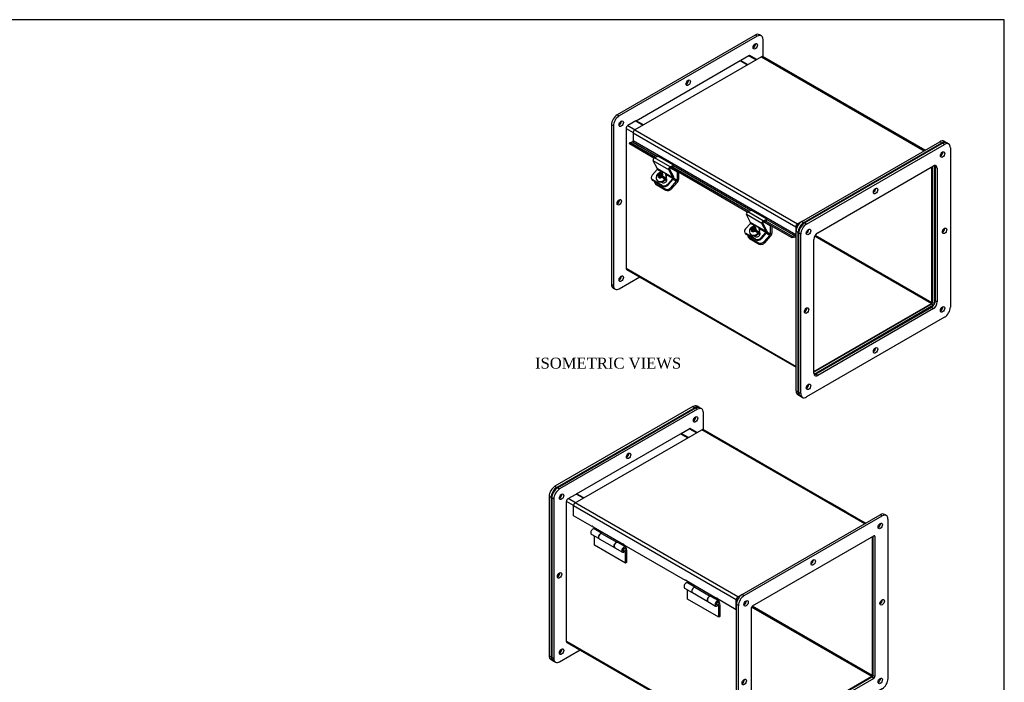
# Model space of a CAD drawing. Header units: inches. Extents: x 0.2 to 89.8, y -0.5 to 59.8.
# Tile 5 of 5: x 45 to 89.8, y 29.7 to 59.8. Entities that reach past the tile are written whole.
import ezdxf
from ezdxf.enums import TextEntityAlignment as Align

# ---------------------------------------------------------------- set-up
doc = ezdxf.new("R2010")
doc.units = ezdxf.units.IN
doc.header["$MEASUREMENT"] = 0
for name, color, linetype in [('COM40176', 7, 'Continuous'), ('COM52631', 7, 'Continuous'), ('COM70666-3', 7, 'Continuous'), ('COM70693-13', 7, 'Continuous'), ('COM70694-13', 7, 'Continuous'), ('COM70695-3', 7, 'Continuous'), ('Default', 7, 'Continuous'), ('GSK10522', 7, 'Continuous'), ('GSK11095', 7, 'Continuous'), ('HNG86641-1', 7, 'Continuous'), ('HNG86641-2', 7, 'Continuous'), ('HNG86641-3', 7, 'Continuous'), ('SCS19420', 7, 'Continuous')]:
    doc.layers.add(name, color=color, linetype=linetype)
doc.styles.add('SEACAD_Times_New_Roman', font='times.ttf')

# ---------------------------------------------------------------- blocks, each defined once
blk = doc.blocks.new('SE5')
at = {"layer": 'COM40176', "color": 7, "linetype": 'Continuous'}
for p, q in [((74.035, 53.004), (73.844, 53.367)), ((74.551, 52.959), (73.844, 53.367)), ((73.905, 53.502), (74.064, 53.578)), ((74.612, 53.093), (73.905, 53.502)), ((74.771, 53.169), (74.064, 53.578)), ((73.801, 52.716), (74.026, 52.967)), ((74.24, 52.843), (74.026, 52.967)), ((74.743, 52.596), (74.035, 53.004)), ((74.743, 52.596), (74.551, 52.959)), ((74.779, 52.637), (74.588, 53)), ((74.608, 53.045), (74.767, 53.121)), ((74.612, 53.093), (74.771, 53.169)), ((74.767, 53.121), (74.771, 53.169)), ((73.767, 52.551), (73.784, 52.519)), ((74.254, 52.25), (73.813, 52.505)), ((73.813, 52.505), (73.83, 52.472)), ((74.271, 52.218), (73.83, 52.472)), ((74.187, 52.407), (74.248, 52.373)), ((74.733, 52.559), (74.424, 52.737)), ((74.445, 52.541), (74.425, 52.553)), ((74.445, 52.541), (74.431, 52.567)), ((74.508, 52.308), (74.733, 52.559)), ((74.525, 52.275), (74.75, 52.526)), ((74.271, 52.218), (74.254, 52.25)), ((74.508, 52.308), (74.525, 52.275)), ((78.147, 51.052), (78.306, 51.128)), ((79.014, 50.72), (78.306, 51.128)), ((78.278, 50.555), (78.087, 50.918)), ((78.794, 50.509), (78.087, 50.918)), ((78.854, 50.644), (78.147, 51.052)), ((78.851, 50.596), (79.01, 50.671)), ((78.854, 50.644), (79.014, 50.72)), ((79.01, 50.671), (79.014, 50.72)), ((78.043, 50.266), (78.268, 50.517)), ((78.483, 50.393), (78.268, 50.517)), ((78.985, 50.146), (78.278, 50.555)), ((78.975, 50.109), (78.666, 50.287)), ((78.985, 50.146), (78.794, 50.509)), ((79.022, 50.187), (78.83, 50.55)), ((78.01, 50.102), (78.027, 50.07)), ((78.497, 49.8), (78.056, 50.055)), ((78.056, 50.055), (78.073, 50.023)), ((78.514, 49.768), (78.073, 50.023)), ((78.43, 49.958), (78.49, 49.923)), ((78.514, 49.768), (78.497, 49.8)), ((78.687, 50.092), (78.667, 50.103)), ((78.687, 50.092), (78.674, 50.117)), ((78.75, 49.858), (78.975, 50.109)), ((78.75, 49.858), (78.767, 49.826)), ((78.767, 49.826), (78.992, 50.077))]:
    blk.add_line(p, q, dxfattribs=at)
for centre, major_axis, ratio, start_param, end_param in [((73.899, 53.429), (-0.043, -0.0745), 0.57735, 3.839724, 5.934119), ((74.017, 52.983), (-0.0145, -0.0251), 0.57735, 1.22173, 2.792527), ((74.606, 53.02), (-0.043, -0.0745), 0.57735, 3.839724, 5.934119), ((74.606, 53.02), (-0.0145, -0.0251), 0.57735, 3.839724, 5.934119), ((73.934, 52.639), (0.166, 0.088), 0.767256, 2.021311, 3.592107), ((73.951, 52.607), (0.166, 0.088), 0.767256, 3.141593, 3.592107), ((74.338, 52.473), (-0.124, -0.065), 0.767256, 0.450514, 3.592107), ((74.355, 52.441), (-0.124, -0.065), 0.767256, 3.311973, 3.592107), ((74.724, 52.575), (-0.0145, -0.0251), 0.57735, 1.22173, 2.792527), ((74.724, 52.575), (-0.043, -0.0745), 0.57735, 1.22173, 2.792527), ((74.375, 52.384), (-0.166, -0.088), 0.767256, 0.450514, 2.021311), ((74.392, 52.352), (0.166, 0.088), 0.767256, 3.592107, 5.162903), ((78.142, 50.979), (-0.043, -0.0745), 0.57735, 3.839724, 5.934119), ((78.849, 50.571), (-0.043, -0.0745), 0.57735, 3.839724, 5.934119), ((78.176, 50.19), (0.166, 0.088), 0.767256, 2.021311, 3.592107), ((78.259, 50.534), (-0.0145, -0.0251), 0.57735, 1.22173, 2.792527), ((78.849, 50.571), (-0.0145, -0.0251), 0.57735, 3.839724, 5.934119), ((78.967, 50.126), (-0.043, -0.0745), 0.57735, 1.22173, 2.792527), ((78.193, 50.157), (0.166, 0.088), 0.767256, 3.141593, 3.592107), ((78.58, 50.023), (-0.124, -0.065), 0.767256, 0.450514, 3.592107), ((78.617, 49.935), (-0.166, -0.088), 0.767256, 0.450514, 2.021311), ((78.634, 49.903), (0.166, 0.088), 0.767256, 3.592107, 5.162903), ((78.597, 49.991), (-0.124, -0.065), 0.767256, 3.311973, 3.592107), ((78.967, 50.126), (-0.0145, -0.0251), 0.57735, 1.22173, 2.792527)]:
    blk.add_ellipse(centre, major_axis=major_axis, ratio=ratio, start_param=start_param, end_param=end_param, dxfattribs=at)
at = {"layer": 'COM52631', "color": 7, "linetype": 'Continuous'}
for p, q in [((74.617, 53.05), (74.931, 52.868)), ((74.941, 52.874), (74.931, 52.868)), ((74.931, 52.868), (74.931, 52.483)), ((74.65, 52.144), (74.911, 52.437)), ((74.752, 52.529), (74.911, 52.437)), ((74.931, 52.483), (74.777, 52.572)), ((74.998, 52.841), (74.998, 52.522)), ((73.909, 52.388), (73.937, 52.334)), ((73.955, 52.341), (74.396, 52.087)), ((73.955, 52.341), (73.983, 52.287)), ((73.983, 52.287), (74.425, 52.033)), ((74.396, 52.087), (74.425, 52.033)), ((74.65, 52.144), (74.678, 52.09)), ((74.678, 52.09), (74.94, 52.383)), ((78.86, 50.6), (79.174, 50.419)), ((79.184, 50.425), (79.174, 50.419)), ((79.174, 50.419), (79.174, 50.034)), ((79.241, 50.392), (79.241, 50.073)), ((78.152, 49.939), (78.18, 49.885)), ((78.198, 49.892), (78.639, 49.637)), ((78.198, 49.892), (78.226, 49.838)), ((78.226, 49.838), (78.667, 49.583)), ((78.892, 49.695), (79.154, 49.987)), ((78.921, 49.641), (79.183, 49.933)), ((78.994, 50.079), (79.154, 49.987)), ((79.174, 50.034), (79.02, 50.123)), ((78.639, 49.637), (78.667, 49.583)), ((78.892, 49.695), (78.921, 49.641))]:
    blk.add_line(p, q, dxfattribs=at)
for centre, major_axis, ratio, start_param, end_param in [((74.075, 52.476), (0.166, 0.088), 0.767256, 2.813297, 3.592107), ((74.897, 52.464), (-0.024, -0.0416), 0.57735, 1.22173, 2.356194), ((74.897, 52.464), (-0.072, -0.124), 0.57735, 1.22173, 2.356194), ((74.104, 52.422), (0.166, 0.088), 0.767256, 3.141593, 3.592107), ((74.517, 52.221), (-0.166, -0.088), 0.767256, 0.450514, 2.021311), ((74.545, 52.167), (-0.166, -0.088), 0.767256, 0.450514, 2.021311), ((78.318, 50.026), (0.166, 0.088), 0.767256, 2.813297, 3.592107), ((78.346, 49.972), (0.166, 0.088), 0.767256, 3.141593, 3.592107), ((79.14, 50.014), (-0.024, -0.0416), 0.57735, 1.22173, 2.356194), ((79.14, 50.014), (-0.071, -0.124), 0.57735, 1.22173, 2.356194), ((78.759, 49.772), (-0.166, -0.088), 0.767256, 0.450514, 2.021311), ((78.788, 49.718), (-0.166, -0.088), 0.767256, 0.450514, 2.021311)]:
    blk.add_ellipse(centre, major_axis=major_axis, ratio=ratio, start_param=start_param, end_param=end_param, dxfattribs=at)
at = {"layer": 'COM70666-3', "color": 7, "linetype": 'Continuous'}
for p, q in [((78.49, 59.082), (72.214, 55.459)), ((78.578, 59.031), (72.302, 55.408)), ((78.578, 59.031), (78.49, 59.082)), ((78.765, 59.05), (78.677, 59.101)), ((78.843, 58.098), (78.843, 58.878)), ((72.214, 55.459), (72.302, 55.408)), ((71.949, 55), (71.949, 47.753)), ((72.037, 54.949), (71.949, 55)), ((72.037, 54.949), (72.037, 47.702)), ((80.611, 50.611), (86.886, 54.234)), ((86.975, 54.183), (86.886, 54.234)), ((87.162, 54.202), (87.074, 54.253)), ((80.699, 50.56), (86.975, 54.183)), ((86.555, 53.109), (86.555, 46.924)), ((86.643, 53.151), (86.643, 46.873)), ((80.611, 50.611), (80.699, 50.56)), ((80.346, 42.905), (80.346, 50.152)), ((80.434, 50.101), (80.346, 50.152)), ((80.434, 42.854), (80.434, 50.101)), ((72.302, 47.549), (73.231, 48.085)), ((71.949, 47.753), (72.037, 47.702)), ((72.027, 47.582), (72.115, 47.531)), ((86.511, 46.848), (81.154, 43.755)), ((86.599, 46.797), (81.162, 43.657)), ((86.599, 46.797), (86.511, 46.848)), ((86.555, 46.924), (86.643, 46.873)), ((80.346, 42.905), (80.434, 42.854)), ((80.423, 42.734), (80.512, 42.683))]:
    blk.add_line(p, q, dxfattribs=at)
for centre, major_axis, start_param, end_param in [((78.49, 58.776), (-0.187, -0.325), 3.141593, 3.926991), ((78.401, 58.623), (0.07, 0.122), 3.821986, 5.602792), ((78.578, 58.725), (-0.188, -0.325), 2.356194, 3.926991), ((75.352, 56.964), (0.07, 0.122), 3.821986, 5.602792), ((72.214, 55.153), (-0.188, -0.325), 3.926991, 5.497787), ((72.302, 55.102), (0.188, 0.325), 0.785398, 2.356194), ((72.302, 55.102), (0.07, 0.122), 3.821986, 5.602792), ((86.886, 53.928), (-0.187, -0.325), 3.141593, 3.926991), ((86.975, 53.877), (-0.187, -0.325), 3.047171, 3.926991), ((86.886, 53.724), (-0.07, -0.122), 1.077418, 2.064175), ((83.837, 52.065), (-0.07, -0.122), 1.077418, 2.064175), ((72.214, 51.53), (0.07, 0.122), 3.821986, 5.602792), ((80.611, 50.305), (-0.188, -0.325), 3.926991, 5.497787), ((80.699, 50.254), (0.187, 0.325), 0.785398, 2.356194), ((80.788, 50.203), (-0.07, -0.122), 1.077418, 2.064175), ((86.975, 50.254), (-0.07, -0.122), 1.077418, 2.064175), ((72.302, 48.059), (0.07, 0.122), 3.821986, 5.602792), ((72.214, 47.906), (0.188, 0.325), 2.356194, 3.141593), ((72.302, 47.855), (0.188, 0.325), 2.356194, 3.926991), ((80.699, 46.631), (-0.07, -0.122), 1.077418, 2.064175), ((86.511, 46.899), (-0.0312, -0.0541), 0.785398, 2.356194), ((86.599, 46.848), (0.0313, 0.0541), 3.926991, 4.225792), ((86.599, 46.848), (0.0313, 0.0541), 5.198987, 5.497787), ((86.886, 46.682), (-0.07, -0.122), 1.077418, 2.064175), ((83.837, 44.819), (-0.07, -0.122), 1.077418, 2.064175), ((80.788, 43.16), (-0.07, -0.122), 1.077418, 2.064175), ((80.611, 43.058), (0.188, 0.325), 2.356194, 3.141593), ((80.699, 43.007), (0.188, 0.325), 2.356194, 3.236013)]:
    blk.add_ellipse(centre, major_axis=major_axis, ratio=0.57735, start_param=start_param, end_param=end_param, dxfattribs=at)
for centre in [(78.49, 58.572), (75.44, 56.913), (72.391, 55.051), (72.302, 51.479), (72.391, 48.008)]:
    blk.add_ellipse(centre, major_axis=(0.07, 0.122), ratio=0.57735, dxfattribs=at)
at = {"layer": 'COM70693-13', "color": 7, "linetype": 'Continuous'}
for p, q in [((78.192, 58.145), (77.827, 57.934)), ((77.827, 57.934), (78.158, 57.742)), ((77.827, 57.908), (77.827, 57.934)), ((78.192, 58.145), (78.524, 57.953)), ((78.556, 57.971), (78.246, 58.15)), ((73.054, 55.178), (72.688, 54.967)), ((73.054, 55.178), (73.385, 54.986)), ((72.612, 54.835), (72.612, 48.479)), ((72.612, 54.835), (72.933, 54.649)), ((72.688, 54.967), (73.02, 54.775)), ((86.526, 46.919), (86.526, 53.093)), ((81.194, 49.939), (86.501, 46.875)), ((81.219, 49.983), (86.526, 46.919)), ((72.612, 48.479), (80.346, 44.014)), ((72.634, 48.43), (80.346, 43.977)), ((81.154, 43.788), (86.501, 46.875))]:
    blk.add_line(p, q, dxfattribs=at)
for centre, major_axis, start_param, end_param in [((78.192, 58.056), (-0.054, -0.0935), 3.141593, 3.926991), ((72.688, 54.879), (0.054, 0.0935), 0.785398, 2.356194), ((72.688, 48.523), (0.054, 0.0935), 2.356194, 3.141593), ((86.501, 46.904), (-0.018, -0.0312), 0.785398, 2.356194)]:
    blk.add_ellipse(centre, major_axis=major_axis, ratio=0.57735, start_param=start_param, end_param=end_param, dxfattribs=at)
at = {"layer": 'COM70694-13', "color": 7, "linetype": 'Continuous'}
for p, q in [((78.777, 58.1), (73.008, 54.769)), ((78.777, 58.1), (86.179, 53.826)), ((86.211, 53.844), (78.831, 58.105)), ((73.008, 54.769), (80.41, 50.495)), ((72.777, 54.195), (72.9, 54.231)), ((72.9, 54.231), (74.046, 53.569)), ((72.932, 54.636), (72.932, 54.277)), ((72.932, 54.636), (80.334, 50.363)), ((80.334, 50.004), (72.932, 54.277)), ((72.765, 54.131), (72.777, 54.195)), ((73.882, 53.486), (72.765, 54.131)), ((73.945, 53.521), (72.777, 54.195)), ((78.125, 51.036), (74.629, 53.055)), ((78.187, 51.071), (74.696, 53.087)), ((74.77, 53.151), (78.289, 51.12)), ((80.179, 49.921), (78.939, 50.638)), ((79.012, 50.702), (80.302, 49.957)), ((80.167, 49.857), (78.871, 50.605)), ((80.334, 50.363), (80.334, 50.004)), ((80.385, 50.392), (80.385, 50.334)), ((80.611, 50.611), (80.41, 50.495)), ((80.455, 50.462), (80.41, 50.436)), ((80.167, 49.857), (80.179, 49.921)), ((80.29, 49.893), (80.167, 49.857)), ((80.302, 49.957), (80.179, 49.921))]:
    blk.add_line(p, q, dxfattribs=at)
for centre, major_axis, start_param, end_param in [((78.777, 58.011), (-0.054, -0.0935), 3.141593, 3.926991), ((73.008, 54.68), (0.054, 0.0935), 0.785398, 2.356194), ((72.906, 54.263), (0.018, 0.0312), 3.682645, 5.497787), ((80.41, 50.407), (0.054, 0.0935), 0.785398, 2.356194), ((80.41, 50.407), (0.018, 0.0312), 0.785398, 2.356194), ((80.308, 49.989), (0.054, 0.0935), 3.682645, 4.439931), ((80.308, 49.989), (0.018, 0.0312), 3.682645, 5.497787)]:
    blk.add_ellipse(centre, major_axis=major_axis, ratio=0.57735, start_param=start_param, end_param=end_param, dxfattribs=at)
at = {"layer": 'COM70695-3', "color": 7, "linetype": 'Continuous'}
for p, q in [((73.076, 55.191), (77.805, 57.921)), ((77.805, 57.921), (78.136, 57.729)), ((73.407, 54.999), (73.076, 55.191)), ((73.076, 55.191), (73.076, 55.165))]:
    blk.add_line(p, q, dxfattribs=at)
at = {"layer": 'GSK10522', "color": 7, "linetype": 'Continuous'}
for p, q in [((80.735, 50.54), (87.01, 54.163)), ((80.823, 50.489), (87.099, 54.112)), ((87.099, 54.112), (87.01, 54.163)), ((87.286, 54.13), (87.198, 54.181)), ((87.364, 53.959), (87.364, 46.712)), ((81.331, 50.093), (86.591, 53.13)), ((86.679, 53.079), (86.679, 47.005)), ((86.768, 53.028), (86.679, 53.079)), ((86.768, 53.028), (86.768, 46.954)), ((80.823, 50.489), (80.735, 50.54)), ((80.469, 42.834), (80.469, 50.08)), ((80.558, 50.029), (80.469, 50.08)), ((80.558, 42.783), (80.558, 50.029)), ((81.154, 43.713), (81.154, 49.787)), ((86.503, 46.699), (81.242, 43.662)), ((86.591, 46.648), (81.331, 43.611)), ((86.591, 46.648), (86.503, 46.699)), ((86.768, 46.954), (86.679, 47.005)), ((87.099, 46.253), (80.823, 42.63)), ((81.331, 43.611), (81.242, 43.662)), ((80.558, 42.783), (80.469, 42.834)), ((80.547, 42.662), (80.636, 42.611))]:
    blk.add_line(p, q, dxfattribs=at)
for centre, major_axis, start_param, end_param in [((87.01, 53.857), (-0.188, -0.325), 3.141593, 3.926991), ((87.099, 53.806), (-0.188, -0.325), 2.356194, 3.926991), ((86.922, 53.703), (0.07, 0.122), 3.821986, 5.602792), ((86.591, 52.926), (-0.125, -0.217), 2.356194, 3.926991), ((86.503, 52.977), (-0.125, -0.217), 2.356194, 2.780226), ((83.872, 52.045), (0.07, 0.122), 3.821986, 5.602792), ((80.735, 50.233), (-0.187, -0.325), 3.926991, 5.497787), ((80.823, 50.182), (-0.187, -0.325), 3.926991, 5.497787), ((80.823, 50.182), (0.07, 0.122), 3.821986, 5.602792), ((87.01, 50.233), (0.07, 0.122), 3.821986, 5.602792), ((81.331, 49.889), (-0.125, -0.217), 3.926991, 5.497787), ((80.735, 46.61), (0.07, 0.122), 3.821986, 5.602792), ((86.503, 46.903), (0.125, 0.217), 3.926991, 5.497787), ((86.591, 46.852), (0.125, 0.217), 3.926991, 5.497787), ((86.922, 46.661), (0.07, 0.122), 3.821986, 5.602792), ((87.099, 46.559), (0.188, 0.325), 3.926991, 5.497787), ((83.872, 44.799), (0.07, 0.122), 3.821986, 5.602792), ((81.331, 43.815), (0.125, 0.217), 2.356194, 3.926991), ((81.242, 43.866), (0.125, 0.217), 3.50296, 3.926991), ((80.823, 43.14), (0.07, 0.122), 3.821986, 5.602792), ((80.735, 42.987), (0.188, 0.325), 2.356194, 3.141593), ((80.823, 42.936), (0.188, 0.325), 2.356194, 3.926991)]:
    blk.add_ellipse(centre, major_axis=major_axis, ratio=0.57735, start_param=start_param, end_param=end_param, dxfattribs=at)
for centre in [(87.01, 53.652), (83.961, 51.994), (80.911, 50.131), (87.099, 50.182), (80.823, 46.559), (87.01, 46.61), (83.961, 44.748), (80.911, 43.089)]:
    blk.add_ellipse(centre, major_axis=(0.07, 0.122), ratio=0.57735, dxfattribs=at)
at = {"layer": 'GSK11095', "color": 7, "linetype": 'Continuous'}
for p, q in [((80.385, 50.334), (80.385, 50.392)), ((80.41, 50.436), (80.455, 50.462))]:
    blk.add_line(p, q, dxfattribs=at)
at = {"layer": 'SCS19420', "color": 7, "linetype": 'Continuous'}
for p, q in [((73.999, 52.513), (74.008, 52.496)), ((74.161, 52.701), (74.052, 52.763)), ((74.06, 52.774), (74.176, 52.707)), ((74.077, 52.625), (74.072, 52.619)), ((74.073, 52.716), (74.112, 52.694)), ((74.113, 52.666), (74.077, 52.625)), ((74.137, 52.624), (74.111, 52.596)), ((74.112, 52.694), (74.131, 52.657)), ((74.113, 52.666), (74.112, 52.694)), ((74.133, 52.629), (74.113, 52.666)), ((74.156, 52.744), (74.118, 52.766)), ((74.121, 52.59), (74.127, 52.597)), ((74.126, 52.667), (74.14, 52.658)), ((74.127, 52.597), (74.163, 52.637)), ((74.161, 52.701), (74.129, 52.665)), ((74.129, 52.665), (74.164, 52.645)), ((74.131, 52.657), (74.133, 52.629)), ((74.164, 52.645), (74.132, 52.609)), ((74.132, 52.609), (74.136, 52.607)), ((74.153, 52.652), (74.174, 52.676)), ((74.156, 52.744), (74.19, 52.751)), ((74.176, 52.707), (74.156, 52.744)), ((74.173, 52.694), (74.161, 52.701)), ((74.174, 52.676), (74.161, 52.701)), ((74.196, 52.645), (74.163, 52.637)), ((74.168, 52.638), (74.164, 52.645)), ((74.196, 52.681), (74.173, 52.694)), ((74.174, 52.676), (74.21, 52.655)), ((74.21, 52.715), (74.176, 52.707)), ((74.224, 52.79), (74.19, 52.751)), ((74.19, 52.751), (74.21, 52.715)), ((74.228, 52.717), (74.196, 52.681)), ((74.21, 52.655), (74.196, 52.681)), ((74.196, 52.645), (74.235, 52.622)), ((74.21, 52.655), (74.242, 52.691)), ((74.254, 52.755), (74.212, 52.708)), ((74.232, 52.798), (74.224, 52.79)), ((74.24, 52.71), (74.228, 52.717)), ((74.242, 52.691), (74.228, 52.717)), ((74.254, 52.755), (74.232, 52.798)), ((74.232, 52.66), (74.249, 52.68)), ((74.258, 52.645), (74.232, 52.66)), ((74.245, 52.635), (74.232, 52.66)), ((74.24, 52.723), (74.274, 52.761)), ((74.24, 52.723), (74.241, 52.695)), ((74.28, 52.673), (74.241, 52.695)), ((74.241, 52.695), (74.261, 52.658)), ((74.242, 52.691), (74.244, 52.69)), ((74.245, 52.616), (74.267, 52.64)), ((74.245, 52.635), (74.257, 52.628)), ((74.264, 52.75), (74.254, 52.755)), ((74.267, 52.64), (74.258, 52.645)), ((74.261, 52.658), (74.376, 52.591)), ((74.377, 52.576), (74.267, 52.64)), ((74.274, 52.761), (74.281, 52.769)), ((74.318, 52.556), (74.346, 52.54)), ((74.454, 52.438), (74.407, 52.526)), ((74.433, 52.72), (74.424, 52.737)), ((78.403, 50.251), (78.295, 50.314)), ((78.303, 50.324), (78.419, 50.257)), ((78.32, 50.176), (78.314, 50.17)), ((78.315, 50.267), (78.354, 50.244)), ((78.356, 50.216), (78.32, 50.176)), ((78.354, 50.244), (78.374, 50.207)), ((78.356, 50.216), (78.354, 50.244)), ((78.379, 50.175), (78.354, 50.147)), ((78.375, 50.179), (78.356, 50.216)), ((78.399, 50.294), (78.361, 50.317)), ((78.368, 50.217), (78.383, 50.209)), ((78.369, 50.147), (78.405, 50.188)), ((78.403, 50.251), (78.372, 50.216)), ((78.372, 50.216), (78.407, 50.196)), ((78.374, 50.207), (78.375, 50.179)), ((78.407, 50.196), (78.375, 50.16)), ((78.396, 50.202), (78.417, 50.226)), ((78.399, 50.294), (78.433, 50.302)), ((78.419, 50.257), (78.399, 50.294)), ((78.415, 50.245), (78.404, 50.252)), ((78.417, 50.226), (78.404, 50.252)), ((78.439, 50.195), (78.405, 50.188)), ((78.41, 50.189), (78.407, 50.196)), ((78.439, 50.231), (78.415, 50.245)), ((78.417, 50.226), (78.452, 50.206)), ((78.452, 50.265), (78.419, 50.257)), ((78.467, 50.34), (78.433, 50.302)), ((78.433, 50.302), (78.452, 50.265)), ((78.471, 50.267), (78.439, 50.231)), ((78.452, 50.206), (78.439, 50.231)), ((78.439, 50.195), (78.478, 50.173)), ((78.452, 50.206), (78.484, 50.242)), ((78.497, 50.306), (78.454, 50.258)), ((78.475, 50.348), (78.467, 50.34)), ((78.483, 50.26), (78.471, 50.267)), ((78.484, 50.242), (78.471, 50.267)), ((78.474, 50.211), (78.492, 50.23)), ((78.5, 50.196), (78.474, 50.211)), ((78.488, 50.185), (78.474, 50.211)), ((78.497, 50.306), (78.475, 50.348)), ((78.482, 50.273), (78.516, 50.312)), ((78.482, 50.273), (78.484, 50.245)), ((78.522, 50.223), (78.484, 50.245)), ((78.484, 50.245), (78.503, 50.208)), ((78.484, 50.242), (78.487, 50.24)), ((78.488, 50.166), (78.509, 50.19)), ((78.488, 50.185), (78.499, 50.179)), ((78.506, 50.3), (78.497, 50.306)), ((78.51, 50.19), (78.5, 50.196)), ((78.503, 50.208), (78.619, 50.142)), ((78.62, 50.126), (78.509, 50.19)), ((78.516, 50.312), (78.524, 50.32)), ((78.675, 50.27), (78.666, 50.288)), ((78.242, 50.064), (78.251, 50.047)), ((78.364, 50.141), (78.369, 50.147)), ((78.375, 50.16), (78.379, 50.158)), ((78.561, 50.106), (78.588, 50.09)), ((78.696, 49.988), (78.65, 50.076))]:
    blk.add_line(p, q, dxfattribs=at)
for centre, radius, start, end in [((74.176, 52.607), 0.199, 142.7729, 207.698), ((74.034, 52.785), 0.0285, 310.418, 336.5344), ((71.707, 48.466), 4.779, 59.6574, 60.3426), ((72.579, 49.878), 3.355, 59.512, 60.488), ((74.029, 52.28), 0.4, 40.7728, 58.9334), ((74.075, 52.332), 0.398, 40.729, 59.033), ((74.339, 52.547), 0.00918, 218.3341, 313.8493), ((74.367, 52.583), 0.0128, 326.4779, 39.7953), ((78.419, 50.157), 0.199, 142.7729, 207.698), ((78.277, 50.336), 0.0285, 310.418, 336.5344), ((75.95, 46.017), 4.779, 59.6574, 60.3426), ((76.822, 47.428), 3.355, 59.512, 60.488), ((78.272, 49.83), 0.4, 40.7728, 58.9334), ((78.318, 49.882), 0.398, 40.729, 59.033), ((78.582, 50.097), 0.00918, 218.3341, 313.8493), ((78.609, 50.133), 0.0128, 326.4779, 39.7953)]:
    blk.add_arc(centre, radius, start, end, dxfattribs=at)
for centre, major_axis, ratio, start_param, end_param in [((74.211, 52.625), (-0.212, -0.112), 0.767256, 0, 3.139093), ((74.211, 52.625), (-0.212, -0.112), 0.767256, 6.280253, 6.283185), ((74.22, 52.608), (0.212, 0.112), 0.767256, 3.141593, 3.184393), ((74.22, 52.608), (0.212, 0.112), 0.767256, 3.184393, 6.283185), ((74.198, 52.651), (-0.205, -0.108), 0.767256, 5.048311, 5.264962), ((74.176, 52.693), (0.106, 0.056), 0.767256, 2.304752, 3.296138), ((74.176, 52.693), (0.106, 0.056), 0.767256, 0.746483, 1.712767), ((74.176, 52.693), (-0.106, -0.056), 0.767256, 0.746483, 1.737869), ((74.137, 52.664), (0.005, 0.00866), 0.57735, 2.792527, 4.363323), ((74.155, 52.654), (-0.0175, -0.0303), 0.57735, 5.934119, 6.223871), ((74.169, 52.7), (-0.005, -0.00866), 0.57735, 1.264164, 2.792527), ((74.187, 52.69), (0.0175, 0.0303), 0.57735, 5.644368, 5.934119), ((74.254, 52.651), (0.005, 0.00866), 0.57735, 4.405756, 5.934119), ((74.176, 52.693), (-0.106, -0.056), 0.767256, 2.329855, 3.296138), ((74.198, 52.651), (0.205, 0.108), 0.767256, 5.060845, 5.277495), ((78.454, 50.176), (-0.212, -0.112), 0.767256, 0, 3.139093), ((78.463, 50.159), (0.212, 0.112), 0.767256, 3.184393, 6.283185), ((78.441, 50.201), (-0.205, -0.108), 0.767256, 5.048311, 5.264962), ((78.418, 50.244), (0.106, 0.056), 0.767256, 2.304752, 3.296138), ((78.418, 50.244), (0.106, 0.056), 0.767256, 0.746483, 1.712767), ((78.418, 50.244), (-0.106, -0.056), 0.767256, 0.746483, 1.737869), ((78.38, 50.215), (0.005, 0.00866), 0.57735, 2.792527, 4.363323), ((78.398, 50.204), (-0.0175, -0.0303), 0.57735, 5.934119, 6.223871), ((78.412, 50.25), (-0.005, -0.00866), 0.57735, 1.264164, 2.792527), ((78.43, 50.24), (0.0175, 0.0303), 0.57735, 5.644368, 5.934119), ((78.497, 50.201), (0.005, 0.00866), 0.57735, 4.405756, 5.934119), ((78.418, 50.244), (-0.106, -0.056), 0.767256, 2.329855, 3.296138), ((78.454, 50.176), (-0.212, -0.112), 0.767256, 6.280253, 6.283185), ((78.463, 50.159), (0.212, 0.112), 0.767256, 3.141593, 3.184393), ((78.441, 50.201), (0.205, 0.108), 0.767256, 5.060845, 5.277495)]:
    blk.add_ellipse(centre, major_axis=major_axis, ratio=ratio, start_param=start_param, end_param=end_param, dxfattribs=at)
for points, knots in [([(74.013, 52.489), (74.014, 52.487), (74.02, 52.473), (74.043, 52.451), (74.077, 52.427), (74.12, 52.411), (74.166, 52.405), (74.216, 52.408), (74.265, 52.42), (74.313, 52.441), (74.357, 52.469), (74.394, 52.505), (74.423, 52.545), (74.443, 52.588), (74.452, 52.633), (74.45, 52.676), (74.441, 52.704), (74.435, 52.716)], [0, 0, 0, 0, 0.0118026, 0.0782053, 0.1445799, 0.2115362, 0.2792683, 0.3475928, 0.4162404, 0.4850374, 0.5539402, 0.6229684, 0.6921367, 0.7613597, 0.8303749, 0.8987578, 0.9661748, 0.9661748, 0.9661748, 0.9661748]), ([(74.017, 52.728), (74.017, 52.728), (74.017, 52.728), (74.018, 52.73), (74.019, 52.731), (74.024, 52.733), (74.028, 52.733), (74.038, 52.732), (74.044, 52.73), (74.057, 52.725), (74.065, 52.721), (74.073, 52.716)], [0.1167708, 0.1167708, 0.1167708, 0.1167708, 0.125, 0.125, 0.25, 0.25, 0.5, 0.5, 0.75, 0.75, 1, 1, 1, 1]), ([(74.118, 52.766), (74.11, 52.771), (74.103, 52.774), (74.089, 52.78), (74.083, 52.782), (74.076, 52.783), (74.073, 52.783), (74.069, 52.782), (74.067, 52.782), (74.063, 52.78), (74.061, 52.777), (74.06, 52.774)], [0, 0, 0, 0, 0.25, 0.25, 0.5, 0.5, 0.625, 0.625, 0.75, 0.75, 1, 1, 1, 1]), ([(74.423, 52.736), (74.421, 52.741), (74.413, 52.758), (74.389, 52.786), (74.353, 52.814), (74.311, 52.833), (74.266, 52.844), (74.217, 52.845), (74.167, 52.836), (74.12, 52.818), (74.083, 52.797), (74.068, 52.783), (74.064, 52.779)], [0, 0, 0, 0, 0.037088, 0.149963, 0.260946, 0.371994, 0.484885, 0.60074, 0.719768, 0.841474, 0.965331, 1, 1, 1, 1]), ([(74.14, 52.658), (74.139, 52.657), (74.139, 52.656), (74.137, 52.653), (74.137, 52.651), (74.137, 52.647), (74.136, 52.644), (74.136, 52.635), (74.136, 52.63), (74.137, 52.624)], [0, 0, 0, 0, 0.125, 0.125, 0.25, 0.25, 0.5, 0.5, 1, 1, 1, 1]), ([(74.212, 52.708), (74.205, 52.706), (74.198, 52.705), (74.188, 52.702), (74.185, 52.701), (74.18, 52.699), (74.179, 52.698), (74.175, 52.697), (74.174, 52.696), (74.173, 52.694)], [0, 0, 0, 0, 0.5, 0.5, 0.75, 0.75, 0.875, 0.875, 1, 1, 1, 1]), ([(74.258, 52.645), (74.259, 52.647), (74.259, 52.648), (74.26, 52.651), (74.261, 52.652), (74.261, 52.655), (74.261, 52.656), (74.261, 52.657)], [0, 0, 0, 0, 0.125, 0.125, 0.25, 0.25, 0.347947, 0.347947, 0.347947, 0.347947]), ([(78.256, 50.04), (78.257, 50.037), (78.263, 50.024), (78.285, 50.001), (78.32, 49.977), (78.362, 49.962), (78.409, 49.955), (78.458, 49.958), (78.508, 49.97), (78.556, 49.991), (78.599, 50.02), (78.637, 50.055), (78.666, 50.096), (78.686, 50.139), (78.695, 50.184), (78.692, 50.227), (78.684, 50.255), (78.677, 50.267)], [0, 0, 0, 0, 0.0118026, 0.0782053, 0.1445799, 0.2115362, 0.2792683, 0.3475928, 0.4162404, 0.4850374, 0.5539402, 0.6229684, 0.6921367, 0.7613597, 0.8303749, 0.8987578, 0.9661748, 0.9661748, 0.9661748, 0.9661748]), ([(78.259, 50.279), (78.259, 50.279), (78.259, 50.279), (78.26, 50.28), (78.262, 50.281), (78.266, 50.283), (78.27, 50.284), (78.28, 50.282), (78.286, 50.281), (78.3, 50.275), (78.307, 50.271), (78.315, 50.267)], [0.1167708, 0.1167708, 0.1167708, 0.1167708, 0.125, 0.125, 0.25, 0.25, 0.5, 0.5, 0.75, 0.75, 1, 1, 1, 1]), ([(78.361, 50.317), (78.353, 50.321), (78.345, 50.325), (78.332, 50.33), (78.326, 50.332), (78.318, 50.333), (78.316, 50.333), (78.312, 50.333), (78.31, 50.332), (78.305, 50.33), (78.303, 50.328), (78.303, 50.324)], [0, 0, 0, 0, 0.25, 0.25, 0.5, 0.5, 0.625, 0.625, 0.75, 0.75, 1, 1, 1, 1]), ([(78.666, 50.286), (78.663, 50.291), (78.656, 50.309), (78.631, 50.337), (78.596, 50.365), (78.554, 50.384), (78.508, 50.394), (78.46, 50.395), (78.41, 50.387), (78.362, 50.368), (78.326, 50.348), (78.311, 50.333), (78.307, 50.33)], [0, 0, 0, 0, 0.037088, 0.149963, 0.260946, 0.371994, 0.484885, 0.60074, 0.719768, 0.841474, 0.965331, 1, 1, 1, 1]), ([(78.383, 50.209), (78.382, 50.208), (78.381, 50.206), (78.38, 50.203), (78.38, 50.202), (78.379, 50.197), (78.379, 50.195), (78.379, 50.186), (78.379, 50.18), (78.379, 50.175)], [0, 0, 0, 0, 0.125, 0.125, 0.25, 0.25, 0.5, 0.5, 1, 1, 1, 1]), ([(78.454, 50.258), (78.448, 50.257), (78.441, 50.255), (78.431, 50.252), (78.428, 50.251), (78.423, 50.249), (78.421, 50.249), (78.418, 50.247), (78.417, 50.246), (78.415, 50.245)], [0, 0, 0, 0, 0.5, 0.5, 0.75, 0.75, 0.875, 0.875, 1, 1, 1, 1]), ([(78.5, 50.196), (78.501, 50.197), (78.502, 50.199), (78.503, 50.202), (78.503, 50.203), (78.504, 50.206), (78.504, 50.207), (78.504, 50.208)], [0, 0, 0, 0, 0.125, 0.125, 0.25, 0.25, 0.347947, 0.347947, 0.347947, 0.347947])]:
    blk.add_open_spline(points, degree=3, knots=knots, dxfattribs=at)
for points in [[(74.161, 52.701), (74.161, 52.701), (74.161, 52.701)], [(74.267, 52.64), (74.267, 52.64), (74.267, 52.64)], [(78.404, 50.252), (78.403, 50.252), (78.403, 50.251)], [(78.509, 50.19), (78.51, 50.19), (78.51, 50.19)]]:
    blk.add_open_spline(points, degree=2, dxfattribs=at)
blk = doc.blocks.new('SE6')
at = {"layer": 'COM40176', "color": 7, "linetype": 'Continuous'}
for p, q in [((78.377, 39.853), (77.67, 40.261)), ((82.619, 37.403), (81.912, 37.812))]:
    blk.add_line(p, q, dxfattribs=at)
for centre, start_param in [((77.627, 40.187), 3.141593), ((78.334, 39.778), 2.668594), ((81.869, 37.737), 3.141593), ((82.576, 37.329), 2.668594)]:
    blk.add_ellipse(centre, major_axis=(-0.043, -0.0745), ratio=0.57735, start_param=start_param, end_param=3.614591, dxfattribs=at)
at = {"layer": 'COM70666-3', "color": 7, "linetype": 'Continuous'}
for p, q in [((75.776, 42.122), (69.501, 38.498)), ((75.865, 42.071), (75.776, 42.122)), ((76.052, 42.089), (75.964, 42.14)), ((75.865, 42.071), (69.589, 38.447)), ((76.13, 41.139), (76.13, 41.917)), ((69.501, 38.498), (69.589, 38.447)), ((69.236, 38.039), (69.236, 30.793)), ((69.324, 37.988), (69.236, 38.039)), ((69.324, 37.988), (69.324, 30.742)), ((77.898, 33.65), (84.173, 37.274)), ((77.986, 33.599), (84.262, 37.223)), ((84.262, 37.223), (84.173, 37.274)), ((84.449, 37.241), (84.361, 37.292)), ((84.527, 37.07), (84.527, 29.823)), ((78.362, 33.127), (83.886, 36.317)), ((83.842, 36.291), (83.842, 29.964)), ((83.93, 36.291), (83.886, 36.317)), ((83.93, 36.291), (83.93, 29.913)), ((77.898, 33.65), (77.986, 33.599)), ((77.632, 25.945), (77.632, 33.191)), ((77.721, 33.14), (77.632, 33.191)), ((77.721, 25.894), (77.721, 33.14)), ((78.318, 26.672), (78.318, 33.051)), ((69.589, 30.589), (70.517, 31.125)), ((69.236, 30.793), (69.324, 30.742)), ((69.313, 30.621), (69.402, 30.57)), ((83.797, 29.887), (78.318, 26.723)), ((83.886, 29.836), (78.362, 26.647)), ((83.886, 29.836), (83.797, 29.887)), ((83.842, 29.964), (83.93, 29.913)), ((84.262, 29.364), (77.986, 25.741)), ((78.318, 26.672), (78.362, 26.647)), ((77.632, 25.945), (77.721, 25.894)), ((77.71, 25.773), (77.799, 25.722))]:
    blk.add_line(p, q, dxfattribs=at)
for centre, major_axis, start_param, end_param in [((75.776, 41.815), (-0.187, -0.325), 3.141593, 3.926991), ((75.865, 41.764), (-0.187, -0.325), 2.356194, 3.926991), ((75.688, 41.662), (0.07, 0.122), 3.821986, 5.602792), ((72.639, 40.004), (0.07, 0.122), 3.821986, 5.602792), ((69.501, 38.192), (-0.188, -0.325), 3.926991, 5.497787), ((69.589, 38.141), (0.187, 0.325), 0.785398, 2.356194), ((69.589, 38.141), (0.07, 0.122), 3.821986, 5.602792), ((84.173, 36.967), (-0.187, -0.325), 3.141593, 3.926991), ((84.262, 36.916), (-0.187, -0.325), 2.356194, 3.926991), ((84.085, 36.814), (-0.07, -0.122), 0.680393, 2.4612), ((83.886, 36.265), (-0.0313, -0.0541), 2.356194, 3.926991), ((81.035, 35.156), (-0.07, -0.122), 0.680393, 2.4612), ((69.501, 34.569), (0.07, 0.122), 3.821986, 5.602792), ((77.898, 33.344), (-0.187, -0.325), 3.926991, 5.497787), ((77.986, 33.293), (0.187, 0.325), 0.785398, 2.356194), ((77.986, 33.293), (-0.07, -0.122), 0.680393, 2.4612), ((84.173, 33.344), (-0.07, -0.122), 0.680393, 2.4612), ((78.362, 33.076), (-0.0312, -0.0541), 3.926991, 5.497787), ((69.589, 31.099), (0.07, 0.122), 3.821986, 5.602792), ((69.501, 30.946), (0.188, 0.325), 2.356194, 3.141593), ((69.589, 30.895), (0.187, 0.325), 2.356194, 3.926991), ((77.898, 29.721), (-0.07, -0.122), 0.680393, 2.4612), ((83.797, 29.938), (-0.0312, -0.0541), 0.785398, 2.356194), ((83.886, 29.887), (0.0312, 0.0541), 3.926991, 5.497787), ((84.085, 29.772), (-0.07, -0.122), 0.680393, 2.4612), ((84.262, 29.67), (-0.188, -0.325), 0.785398, 2.356194), ((81.035, 27.909), (-0.07, -0.122), 0.680393, 2.4612), ((78.362, 26.698), (0.0313, 0.0541), 2.356194, 3.926991), ((77.986, 26.251), (-0.07, -0.122), 0.680393, 2.4612), ((77.898, 26.098), (0.188, 0.325), 2.356194, 3.141593), ((77.986, 26.047), (0.187, 0.325), 2.356194, 3.926991)]:
    blk.add_ellipse(centre, major_axis=major_axis, ratio=0.57735, start_param=start_param, end_param=end_param, dxfattribs=at)
for centre, major_axis in [((75.776, 41.611), (0.07, 0.122)), ((72.727, 39.953), (0.07, 0.122)), ((69.678, 38.09), (0.07, 0.122)), ((84.173, 36.763), (-0.07, -0.122)), ((81.124, 35.105), (-0.07, -0.122)), ((69.589, 34.518), (0.07, 0.122)), ((78.074, 33.242), (-0.07, -0.122)), ((84.262, 33.293), (-0.07, -0.122)), ((69.678, 31.048), (0.07, 0.122)), ((77.986, 29.67), (-0.07, -0.122)), ((84.173, 29.721), (-0.07, -0.122)), ((81.124, 27.858), (-0.07, -0.122)), ((78.074, 26.2), (-0.07, -0.122))]:
    blk.add_ellipse(centre, major_axis=major_axis, ratio=0.57735, dxfattribs=at)
at = {"layer": 'COM70693-13', "color": 7, "linetype": 'Continuous'}
for p, q in [((75.113, 40.973), (75.479, 41.184)), ((75.445, 40.782), (75.113, 40.973)), ((75.113, 40.948), (75.113, 40.973)), ((75.811, 40.993), (75.479, 41.184)), ((75.842, 41.011), (75.533, 41.189)), ((69.975, 38.006), (70.34, 38.217)), ((70.672, 38.026), (70.34, 38.217)), ((69.899, 31.518), (69.899, 37.874)), ((70.221, 37.688), (69.899, 37.874)), ((70.307, 37.815), (69.975, 38.006)), ((83.813, 36.274), (83.813, 29.958)), ((78.007, 33.193), (77.977, 33.21)), ((78.083, 33.325), (78.053, 33.342)), ((83.788, 29.914), (78.321, 33.07)), ((83.813, 29.958), (78.346, 33.115)), ((77.632, 27.053), (69.899, 31.518)), ((69.921, 31.469), (77.632, 27.017)), ((83.788, 29.914), (78.318, 26.756))]:
    blk.add_line(p, q, dxfattribs=at)
for centre, major_axis, start_param, end_param in [((75.479, 41.096), (-0.054, -0.0935), 3.141593, 3.926991), ((69.975, 37.918), (-0.054, -0.0935), 3.926991, 5.497787), ((69.975, 31.562), (0.054, 0.0935), 2.356194, 3.141593), ((83.788, 29.943), (0.018, 0.0312), 3.926991, 5.497787)]:
    blk.add_ellipse(centre, major_axis=major_axis, ratio=0.57735, start_param=start_param, end_param=end_param, dxfattribs=at)
at = {"layer": 'COM70694-13', "color": 7, "linetype": 'Continuous'}
for p, q in [((70.296, 37.809), (76.066, 41.14)), ((83.468, 36.866), (76.066, 41.14)), ((83.499, 36.884), (76.12, 41.145)), ((70.22, 37.229), (70.22, 37.677)), ((77.622, 33.403), (70.22, 37.677)), ((77.698, 33.535), (70.296, 37.809)), ((71.071, 36.738), (70.22, 37.229)), ((71.071, 36.738), (71.092, 36.75)), ((72.485, 35.921), (71.114, 36.713)), ((72.485, 35.921), (72.507, 35.933)), ((75.314, 34.288), (72.528, 35.897)), ((75.314, 34.288), (75.335, 34.3)), ((76.728, 33.472), (75.356, 34.264)), ((77.698, 33.535), (77.898, 33.65)), ((76.728, 33.472), (76.749, 33.484)), ((77.622, 32.956), (76.771, 33.447)), ((77.622, 32.956), (77.622, 33.403)), ((77.673, 33.377), (77.673, 33.432)), ((77.698, 33.477), (77.741, 33.501)), ((77.632, 32.962), (77.622, 32.956))]:
    blk.add_line(p, q, dxfattribs=at)
for centre, major_axis, start_param, end_param in [((76.066, 41.052), (-0.054, -0.0935), 3.141593, 3.926991), ((70.296, 37.721), (-0.054, -0.0935), 3.926991, 5.497787), ((71.092, 36.725), (0.015, -0.026), 0.785398, 3.926991), ((72.507, 35.909), (0.015, -0.026), 0.785398, 3.926991), ((75.335, 34.276), (0.015, -0.026), 0.785398, 3.926991), ((76.749, 33.459), (0.015, -0.026), 0.785398, 3.926991), ((77.698, 33.447), (-0.054, -0.0935), 3.926991, 5.497787), ((77.698, 33.447), (-0.018, -0.0312), 3.926991, 5.497787)]:
    blk.add_ellipse(centre, major_axis=major_axis, ratio=0.57735, start_param=start_param, end_param=end_param, dxfattribs=at)
at = {"layer": 'COM70695-3', "color": 7, "linetype": 'Continuous'}
for p, q in [((70.362, 38.23), (75.092, 40.96)), ((75.092, 40.96), (75.423, 40.769)), ((70.694, 38.039), (70.362, 38.23)), ((70.362, 38.23), (70.362, 38.205))]:
    blk.add_line(p, q, dxfattribs=at)
at = {"layer": 'GSK10522', "color": 7, "linetype": 'Continuous'}
for p, q in [((75.653, 42.193), (69.377, 38.57)), ((75.741, 42.142), (69.465, 38.519)), ((75.653, 42.193), (75.741, 42.142)), ((75.928, 42.161), (75.84, 42.212)), ((69.377, 38.57), (69.465, 38.519)), ((69.112, 38.111), (69.112, 30.864)), ((69.112, 38.111), (69.2, 38.06)), ((69.2, 38.06), (69.2, 30.813)), ((69.112, 30.864), (69.2, 30.813)), ((69.19, 30.692), (69.278, 30.641))]:
    blk.add_line(p, q, dxfattribs=at)
for centre, major_axis, start_param, end_param in [((75.653, 41.887), (-0.187, -0.325), 3.141593, 3.926991), ((75.741, 41.836), (-0.188, -0.325), 3.047171, 3.926991), ((75.653, 41.683), (-0.07, -0.122), 1.077418, 2.064175), ((72.603, 40.024), (-0.07, -0.122), 1.077418, 2.064175), ((69.377, 38.264), (0.187, 0.325), 0.785398, 2.356194), ((69.465, 38.213), (0.187, 0.325), 0.785398, 2.356194), ((69.554, 38.162), (-0.07, -0.122), 1.077418, 2.064175), ((69.465, 34.589), (-0.07, -0.122), 1.077418, 2.064175), ((69.554, 31.119), (-0.07, -0.122), 1.077418, 2.064175), ((69.377, 31.017), (0.188, 0.325), 2.356194, 3.141593), ((69.465, 30.966), (0.188, 0.325), 2.356194, 3.236013)]:
    blk.add_ellipse(centre, major_axis=major_axis, ratio=0.57735, start_param=start_param, end_param=end_param, dxfattribs=at)
at = {"layer": 'GSK11095', "color": 7, "linetype": 'Continuous'}
for p, q in [((77.673, 33.377), (77.673, 33.432)), ((77.698, 33.477), (77.741, 33.501))]:
    blk.add_line(p, q, dxfattribs=at)
at = {"layer": 'HNG86641-1', "color": 7, "linetype": 'Continuous'}
for p, q in [((71.143, 36.696), (71.143, 36.665)), ((71.5, 36.459), (71.143, 36.665)), ((71.496, 36.428), (72.197, 36.024)), ((71.5, 36.426), (71.5, 36.459)), ((71.387, 36.184), (72.088, 35.779)), ((72.196, 36.02), (72.197, 36.024)), ((72.558, 35.848), (72.201, 36.054)), ((72.201, 36.054), (72.201, 36.02)), ((72.254, 36.001), (72.254, 36.024)), ((72.558, 35.879), (72.558, 35.848)), ((72.584, 35.864), (72.558, 35.848)), ((75.386, 34.246), (75.386, 34.215)), ((75.742, 34.01), (75.386, 34.215)), ((75.629, 33.734), (76.331, 33.329)), ((75.739, 33.979), (76.44, 33.574)), ((75.742, 33.977), (75.742, 34.01)), ((76.8, 33.399), (76.444, 33.605)), ((76.444, 33.605), (76.444, 33.571)), ((76.439, 33.57), (76.44, 33.574)), ((76.497, 33.551), (76.497, 33.574)), ((76.8, 33.43), (76.8, 33.399)), ((76.827, 33.414), (76.8, 33.399))]:
    blk.add_line(p, q, dxfattribs=at)
for centre, end_param in [((71.456, 36.303), 3.141593), ((72.157, 35.898), 3.182745), ((75.698, 33.854), 3.141593), ((76.4, 33.449), 3.182745)]:
    blk.add_ellipse(centre, major_axis=(0.069, 0.119), ratio=0.57735, start_param=0.356855, end_param=end_param, dxfattribs=at)
at = {"layer": 'HNG86641-2', "color": 7, "linetype": 'Continuous'}
for p, q in [((71.03, 36.39), (71.381, 36.187)), ((71.5, 36.436), (71.168, 36.628)), ((71.171, 35.887), (71.171, 36.308)), ((72.586, 35.07), (71.171, 35.887)), ((72.582, 35.811), (72.231, 36.014)), ((72.094, 35.776), (72.445, 35.573)), ((72.586, 35.565), (72.534, 35.595)), ((72.566, 35.642), (72.572, 35.637)), ((72.586, 35.565), (72.571, 35.648)), ((72.586, 35.07), (72.586, 35.565)), ((72.609, 35.768), (72.639, 35.602)), ((72.639, 35.602), (72.639, 35.101)), ((72.639, 35.101), (72.586, 35.07)), ((75.742, 33.987), (75.411, 34.178)), ((75.273, 33.94), (75.624, 33.738)), ((75.414, 33.437), (75.414, 33.859)), ((76.828, 32.621), (75.414, 33.437)), ((76.337, 33.326), (76.687, 33.124)), ((76.825, 33.362), (76.474, 33.564)), ((76.828, 33.116), (76.777, 33.145)), ((76.808, 33.193), (76.815, 33.187)), ((76.828, 33.116), (76.813, 33.198)), ((76.852, 33.319), (76.881, 33.152)), ((76.881, 33.152), (76.881, 32.651)), ((76.828, 32.621), (76.828, 33.116)), ((76.881, 32.651), (76.828, 32.621))]:
    blk.add_line(p, q, dxfattribs=at)
for centre, major_axis, start_param, end_param in [((71.099, 36.509), (0.069, 0.119), 0, 3.141593), ((71.45, 36.306), (0.069, 0.119), 0.24704, 3.182745), ((72.163, 35.895), (0.069, 0.119), 0, 3.141593), ((72.513, 35.692), (0.069, 0.119), -0.60135, 4.574538), ((72.513, 35.692), (0.0312, 0.0541), 0, 3.141593), ((75.342, 34.059), (0.069, 0.119), 0, 3.141593), ((75.693, 33.857), (0.069, 0.119), 0.24704, 3.182745), ((76.405, 33.445), (0.069, 0.119), 0, 3.141593), ((76.756, 33.243), (0.069, 0.119), -0.60135, 4.574538), ((76.756, 33.243), (0.0313, 0.0541), 0, 3.141593)]:
    blk.add_ellipse(centre, major_axis=major_axis, ratio=0.57735, start_param=start_param, end_param=end_param, dxfattribs=at)
at = {"layer": 'HNG86641-3', "color": 7, "linetype": 'Continuous'}
for p, q in [((72.482, 35.638), (72.491, 35.633)), ((72.553, 35.741), (72.545, 35.746)), ((76.725, 33.189), (76.734, 33.184)), ((76.796, 33.292), (76.787, 33.297))]:
    blk.add_line(p, q, dxfattribs=at)
for centre in [(72.522, 35.687), (76.765, 33.238)]:
    blk.add_arc(centre, 0.0625, 240, 60, dxfattribs=at)
for centre in [(72.522, 35.687), (76.765, 33.238)]:
    blk.add_ellipse(centre, major_axis=(-0.0312, -0.0541), ratio=0.57735, start_param=3.141593, end_param=6.283185, dxfattribs=at)
blk = doc.blocks.new('BORDER')
at = {"layer": 'Default', "color": 7, "linetype": 'Continuous'}
for p, q in [((0, 27.86), (-41.86, 27.86)), ((0, 0), (0, 27.86))]:
    blk.add_line(p, q, dxfattribs=at)

msp = doc.modelspace()

# ---------------------------------------------------------------- block references
at = {"layer": 'Default', "color": 7, "xscale": 2.14, "yscale": 2.14, "zscale": 2.14}
msp.add_blockref('BORDER', (89.818, 0.161), dxfattribs=at)
at = {"layer": 'Default'}
for name in ['SE5', 'SE6']:
    msp.add_blockref(name, (0, 0), dxfattribs=at)

# ---------------------------------------------------------------- texts
at = {"layer": 'Default', "color": 7, "linetype": 'Continuous', "style": 'SEACAD_Times_New_Roman'}
msp.add_text('ISOMETRIC VIEWS', height=0.5, dxfattribs=at).set_placement((68.47, 44.416), align=Align.TOP_LEFT)

doc.saveas('drawing.dxf')
